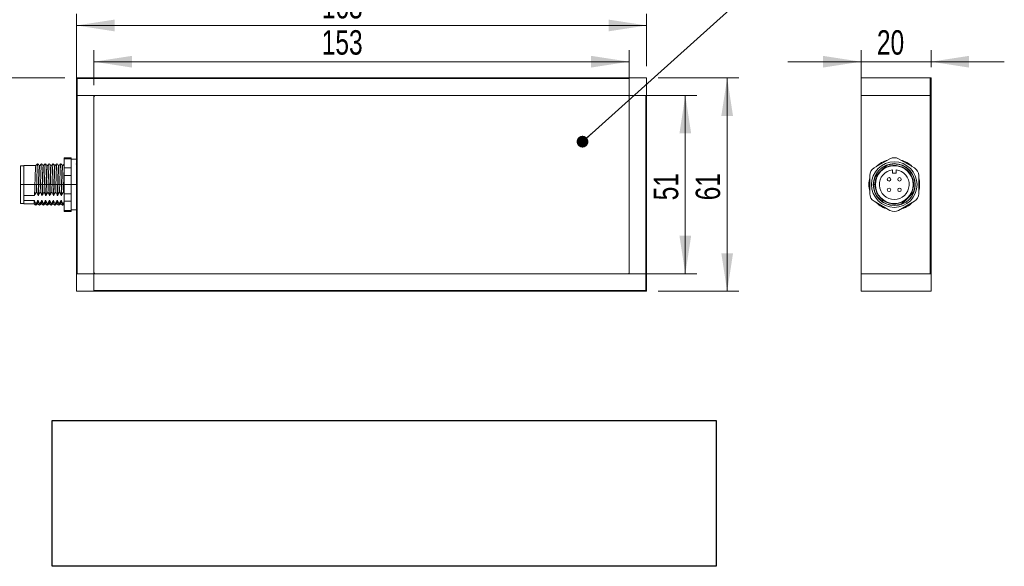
# Model space of a CAD drawing. Header units: millimetres. Extents: x 16 to 406, y 17 to 284.
# Tile 25 of 29: x 198 to 283, y 192 to 239. Entities that reach past the tile are written whole.
import ezdxf

# ---------------------------------------------------------------- set-up
doc = ezdxf.new("R2010")
doc.units = ezdxf.units.MM
doc.linetypes.add('CENTERX2', pattern=[20.32, 12.7, -2.54, 2.54, -2.54])
doc.styles.add('SLDTEXTSTYLE0', font='TXT', dxfattribs={"width": 0.75})
doc.dimstyles.new('SLDDIMSTYLE0', dxfattribs={"dimtxt": 2.116667, "dimasz": 3.302, "dimexe": 0, "dimexo": 0.0625, "dimgap": 0.529167, "dimtad": 1, "dimtoh": 1, "dimlfac": 3.3, "dimrnd": 1e-09, "dimzin": 12, "dimdsep": 46, "dimtxsty": 'SLDTEXTSTYLE0', "dimsah": 1, "dimcen": 0.09, "dimadec": 0, "dimazin": 0, "dimtfac": 1, "dimtofl": 0, "dimtmove": 0, "dimatfit": 3, "dimfxl": 0, "dimtolj": 1, "dimtzin": 12, "dimarcsym": 0})
doc.dimstyles.new('SLDDIMSTYLE1', dxfattribs={"dimtxt": 0, "dimasz": 1.016, "dimexe": 0, "dimexo": 0.0625, "dimgap": 0, "dimtad": 0, "dimtih": 1, "dimtoh": 1, "dimdec": 0, "dimrnd": 1e-09, "dimzin": 0, "dimdsep": 46, "dimtxsty": 'Standard', "dimblk1": 'DOT', "dimblk2": 'DOT', "dimsah": 1, "dimcen": 0.09, "dimadec": 0, "dimazin": 0, "dimtfac": 1.016, "dimtdec": 0, "dimtofl": 0, "dimtmove": 0, "dimatfit": 3, "dimldrblk": 'DOT', "dimfxl": 0, "dimtolj": 1, "dimtzin": 0, "dimarcsym": 0})
doc.dimstyles.new('SLDDIMSTYLE2', dxfattribs={"dimtxt": 2.116667, "dimasz": 3.302, "dimexe": 0, "dimexo": 0.0625, "dimgap": 0.529167, "dimtad": 1, "dimtoh": 1, "dimlfac": 3.3, "dimrnd": 1e-09, "dimzin": 12, "dimdsep": 46, "dimtxsty": 'SLDTEXTSTYLE0', "dimsah": 1, "dimcen": 0.09, "dimadec": 0, "dimazin": 0, "dimtfac": 1, "dimtofl": 0, "dimtmove": 0, "dimatfit": 3, "dimfxl": 0, "dimtolj": 1, "dimtzin": 12, "dimarcsym": 0})
picture_1 = doc.add_image_def('image7.bmp', size_in_pixel=(287, 63))

# ---------------------------------------------------------------- blocks, each defined once
blk = doc.blocks.new('*D28')
at = {"color": 7, "linetype": 'Continuous', "lineweight": 0}
for p, q in [((201.554, 234.453), (194.691, 234.453)), ((195.691, 225.21), (195.691, 234.453)), ((196.705, 225.21), (194.691, 225.21))]:
    blk.add_line(p, q, dxfattribs=at)
for points in [[(195.691, 234.453), (195.183, 231.151), (196.199, 231.151)], [(195.691, 225.21), (196.199, 228.512), (195.183, 228.512)]]:
    blk.add_solid(points, dxfattribs=at)
at = {"color": 7, "linetype": 'Continuous', "lineweight": 0, "insert": (192.962, 226.442), "char_height": 2.1167, "attachment_point": 1, "rotation": 90, "style": 'SLDTEXTSTYLE0'}
blk.add_mtext('30,50', dxfattribs=at)
blk = doc.blocks.new('*D29')
at = {"color": 7, "linetype": 'Continuous', "lineweight": 0}
for p, q in [((204.069, 233.816), (204.069, 236.854)), ((250.433, 233.816), (250.433, 236.854)), ((204.069, 235.854), (250.433, 235.854))]:
    blk.add_line(p, q, dxfattribs=at)
for points in [[(204.069, 235.854), (207.371, 235.346), (207.371, 236.362)], [(250.433, 235.854), (247.131, 236.362), (247.131, 235.346)]]:
    blk.add_solid(points, dxfattribs=at)
at = {"color": 7, "linetype": 'Continuous', "lineweight": 0, "insert": (223.803, 238.583), "char_height": 2.1167, "attachment_point": 1, "style": 'SLDTEXTSTYLE0'}
blk.add_mtext('153', dxfattribs=at)
blk = doc.blocks.new('*D30')
at = {"color": 7, "linetype": 'Continuous', "lineweight": 0}
for p, q in [((251.311, 232.938), (256.296, 232.938)), ((255.296, 232.938), (255.296, 217.483)), ((251.311, 217.483), (256.296, 217.483))]:
    blk.add_line(p, q, dxfattribs=at)
for points in [[(255.296, 232.938), (254.788, 229.636), (255.804, 229.636)], [(255.296, 217.483), (255.804, 220.785), (254.788, 220.785)]]:
    blk.add_solid(points, dxfattribs=at)
at = {"color": 7, "linetype": 'Continuous', "lineweight": 0, "insert": (252.567, 223.85), "char_height": 2.1167, "attachment_point": 1, "rotation": 90, "style": 'SLDTEXTSTYLE0'}
blk.add_mtext('51', dxfattribs=at)
blk = doc.blocks.new('*D31')
at = {"color": 7, "linetype": 'Continuous', "lineweight": 0}
for p, q in [((202.554, 218.483), (202.554, 239.991)), ((251.948, 235.453), (251.948, 239.991)), ((251.948, 238.991), (202.554, 238.991))]:
    blk.add_line(p, q, dxfattribs=at)
for points in [[(202.554, 238.991), (205.856, 238.483), (205.856, 239.499)], [(251.948, 238.991), (248.646, 239.499), (248.646, 238.483)]]:
    blk.add_solid(points, dxfattribs=at)
at = {"color": 7, "linetype": 'Continuous', "lineweight": 0, "insert": (223.803, 241.719), "char_height": 2.1167, "attachment_point": 1, "style": 'SLDTEXTSTYLE0'}
blk.add_mtext('163', dxfattribs=at)
blk = doc.blocks.new('*D32')
at = {"color": 7, "linetype": 'Continuous', "lineweight": 0}
for p, q in [((252.948, 234.453), (259.923, 234.453)), ((258.923, 234.453), (258.923, 215.968)), ((252.948, 215.968), (259.923, 215.968))]:
    blk.add_line(p, q, dxfattribs=at)
for points in [[(258.923, 234.453), (258.415, 231.151), (259.431, 231.151)], [(258.923, 215.968), (259.431, 219.27), (258.415, 219.27)]]:
    blk.add_solid(points, dxfattribs=at)
at = {"color": 7, "linetype": 'Continuous', "lineweight": 0, "insert": (256.194, 223.85), "char_height": 2.1167, "attachment_point": 1, "rotation": 90, "style": 'SLDTEXTSTYLE0'}
blk.add_mtext('61', dxfattribs=at)
blk = doc.blocks.new('_DOT')
at = {"color": 0, "linetype": 'ByBlock', "lineweight": -2}
blk.add_line((-0.5, 0), (-1, 0), dxfattribs=at)
at = {"color": 0, "linetype": 'ByBlock', "const_width": 0.5}
blk.add_lwpolyline([(-0.25, 0, 1), (0.25, 0, 1)], format="xyb", close=True, dxfattribs=at)
blk = doc.blocks.new('*D41')
at = {"color": 7, "linetype": 'Continuous', "lineweight": 0}
for p, q in [((270.519, 233.938), (270.519, 236.852)), ((276.58, 235.392), (276.58, 236.852)), ((270.519, 235.852), (264.169, 235.852)), ((270.519, 235.852), (276.58, 235.852)), ((276.58, 235.852), (282.93, 235.852))]:
    blk.add_line(p, q, dxfattribs=at)
for points in [[(270.519, 235.852), (267.217, 236.36), (267.217, 235.344)], [(276.58, 235.852), (279.882, 235.344), (279.882, 236.36)]]:
    blk.add_solid(points, dxfattribs=at)
at = {"color": 7, "linetype": 'Continuous', "lineweight": 0, "insert": (271.894, 238.581), "char_height": 2.1167, "attachment_point": 1, "style": 'SLDTEXTSTYLE0'}
blk.add_mtext('20', dxfattribs=at)

msp = doc.modelspace()

# ---------------------------------------------------------------- linework, layer by layer
at = {"color": 7, "linetype": 'Continuous', "lineweight": 15}
for p, q in [((202.5539, 234.4529), (202.6145, 234.3923)), ((202.5539, 234.4529), (204.069, 234.4529)), ((202.5539, 232.9377), (202.5539, 234.4529)), ((204.069, 234.3923), (202.6145, 234.3923)), ((202.6145, 234.3923), (202.6145, 232.9377)), ((204.069, 234.3923), (204.069, 234.4529)), ((204.069, 234.4529), (250.4327, 234.4529)), ((250.4327, 234.3923), (204.069, 234.3923)), ((251.9478, 234.4529), (250.4327, 234.4529)), ((250.4327, 234.4529), (250.4327, 232.9377)), ((250.4327, 234.3923), (250.4327, 232.9377)), ((251.9478, 234.4529), (251.9478, 232.9377)), ((270.5192, 234.4529), (270.5192, 232.9377)), ((270.5192, 234.4529), (276.5192, 234.4529)), ((276.5192, 232.9377), (276.5192, 234.4529)), ((276.5192, 234.4529), (276.5798, 234.3923)), ((276.5192, 234.4529), (276.5798, 234.4529)), ((276.5798, 234.4529), (276.5798, 234.3923)), ((276.5798, 234.3923), (276.5798, 232.9377)), ((202.6145, 232.9377), (202.5539, 232.9377)), ((202.5539, 217.4832), (202.5539, 232.9377)), ((202.5539, 232.9377), (202.6145, 232.9377)), ((250.4327, 232.9377), (202.6145, 232.9377)), ((202.6145, 232.9377), (202.6145, 217.4832)), ((204.069, 232.9377), (202.6145, 232.9377)), ((204.069, 232.9377), (204.069, 217.4832)), ((204.1903, 232.9377), (250.3115, 232.9377)), ((251.9478, 232.9377), (250.4327, 232.9377)), ((250.4327, 232.9377), (251.8872, 232.9377)), ((250.4327, 217.4832), (250.4327, 232.9377)), ((251.8872, 217.4832), (251.8872, 232.9377)), ((251.9478, 232.9377), (251.9478, 217.4832)), ((270.5192, 232.9377), (276.5192, 232.9377)), ((270.5192, 232.9377), (270.5192, 217.4832)), ((276.5192, 232.9377), (270.5192, 232.9377)), ((276.5798, 232.9377), (276.5192, 232.9377)), ((276.5192, 217.4832), (276.5192, 232.9377)), ((276.5192, 232.9377), (276.5798, 232.9377)), ((276.5798, 232.9377), (276.5798, 217.4832)), ((204.069, 217.6044), (204.069, 232.8165)), ((250.4327, 232.8165), (250.4327, 217.6044)), ((201.4933, 227.4411), (201.4933, 227.5426)), ((202.0994, 227.4411), (201.4933, 227.4411)), ((201.4933, 227.4411), (201.4933, 226.6538)), ((202.0994, 227.5426), (202.0994, 227.4411)), ((202.0994, 227.4411), (202.0994, 227.3334)), ((202.0994, 227.3334), (202.0994, 226.7615)), ((271.6555, 226.6538), (273.0192, 227.4411)), ((272.7757, 226.8865), (272.6887, 226.8516)), ((273.7767, 227.4411), (275.1404, 226.6538)), ((197.7054, 223.5741), (197.7054, 226.8468)), ((198.0084, 224.2771), (198.0084, 226.8771)), ((201.4933, 226.6538), (202.0994, 226.6538)), ((201.4933, 225.9977), (201.4933, 226.6538)), ((202.0994, 226.7615), (202.0994, 226.6538)), ((202.0994, 226.6538), (202.0994, 225.9977)), ((272.6261, 226.7956), (271.8127, 225.9822)), ((272.0172, 226.1438), (272.2409, 226.3675)), ((272.2409, 226.3675), (272.4646, 226.5912)), ((273.2464, 226.4894), (273.2464, 226.1953)), ((273.2464, 226.1953), (273.5495, 226.1953)), ((273.5495, 226.1953), (273.5495, 226.4894)), ((202.0994, 225.9977), (201.4933, 225.9977)), ((201.4933, 225.9977), (201.4933, 224.4231)), ((202.0994, 225.9977), (202.0994, 225.7824)), ((202.0994, 225.7824), (202.0994, 224.6385)), ((271.2767, 224.4231), (271.2767, 225.9977)), ((271.7313, 225.2104), (271.6101, 225.2104)), ((275.5192, 225.9977), (275.5192, 224.4231)), ((201.4933, 224.4231), (202.0994, 224.4231)), ((201.4933, 223.7671), (201.4933, 224.4231)), ((202.0994, 224.6385), (202.0994, 224.4231)), ((202.0994, 224.4231), (202.0994, 223.7671)), ((274.1698, 223.6252), (274.9832, 224.4386)), ((198.0084, 224.2771), (198.9237, 224.2771)), ((198.0084, 224.2771), (198.0084, 224.0534)), ((198.0084, 224.0534), (198.0084, 223.8296)), ((198.9038, 223.8296), (198.0084, 223.8296)), ((198.0084, 223.5438), (198.0084, 223.8296)), ((199.2372, 223.8296), (199.2069, 223.8296)), ((199.2267, 224.2771), (199.257, 224.2771)), ((199.5705, 223.8296), (199.5402, 223.8296)), ((199.56, 224.2771), (199.5903, 224.2771)), ((199.9038, 223.8296), (199.8735, 223.8296)), ((199.8934, 224.2771), (199.9237, 224.2771)), ((200.2372, 223.8296), (200.2069, 223.8296)), ((200.2267, 224.2771), (200.257, 224.2771)), ((200.5705, 223.8296), (200.5402, 223.8296)), ((200.56, 224.2771), (200.5903, 224.2771)), ((200.9038, 223.8296), (200.8735, 223.8296)), ((200.8934, 224.2771), (200.9237, 224.2771)), ((201.2372, 223.8296), (201.2069, 223.8296)), ((201.2267, 224.2771), (201.257, 224.2771)), ((202.0994, 223.7671), (201.4933, 223.7671)), ((201.4933, 223.7671), (201.4933, 222.9798)), ((202.0994, 223.7671), (202.0994, 223.6594)), ((202.0994, 223.6594), (202.0994, 223.0874)), ((273.0192, 222.9798), (271.6555, 223.7671)), ((275.1404, 223.7671), (273.7767, 222.9798)), ((274.555, 224.0534), (274.3313, 223.8296)), ((274.7787, 224.2771), (274.555, 224.0534)), ((201.4933, 222.9798), (202.0994, 222.9798)), ((201.4933, 222.8783), (201.4933, 222.9798)), ((202.0994, 223.0874), (202.0994, 222.9798)), ((202.0994, 222.9798), (202.0994, 222.8783)), ((202.5539, 215.968), (202.5539, 217.4832)), ((202.5539, 217.4832), (204.069, 217.4832)), ((204.069, 217.4832), (202.6145, 217.4832)), ((204.069, 217.4832), (251.8872, 217.4832)), ((204.069, 216.0286), (204.069, 217.4832)), ((204.069, 215.968), (204.069, 217.4832)), ((250.3115, 217.4832), (204.1903, 217.4832)), ((250.4327, 217.4832), (251.8872, 217.4832)), ((251.8872, 216.0286), (251.8872, 217.4832)), ((251.8872, 217.4832), (251.9478, 217.4832)), ((251.9478, 217.4832), (251.8872, 217.4832)), ((251.9478, 217.4832), (251.9478, 215.968)), ((276.5192, 217.4832), (270.5192, 217.4832)), ((270.5192, 217.4832), (270.5192, 215.968)), ((276.5798, 217.4832), (270.5192, 217.4832)), ((276.5798, 215.968), (276.5798, 217.4832)), ((202.5539, 215.968), (204.069, 215.968)), ((204.069, 216.0286), (250.4327, 216.0286)), ((250.4327, 215.968), (204.069, 215.968)), ((250.4327, 216.0286), (251.8872, 216.0286)), ((250.4327, 216.0286), (250.4327, 215.968)), ((251.9478, 215.968), (250.4327, 215.968)), ((251.9478, 215.968), (251.8872, 216.0286)), ((270.5192, 215.968), (276.5798, 215.968))]:
    msp.add_line(p, q, dxfattribs=at)
at = {"color": 7, "linetype": 'CENTERX2', "lineweight": 0}
msp.add_line((197.7054, 225.2104), (202.5539, 225.2104), dxfattribs=at)
at = {"color": 7, "linetype": 'Continuous', "lineweight": 15, "flags": 128}
for points in [[(271.7538, 225.9128), (271.7179, 225.8219), (271.6693, 225.6667)], [(275.0405, 224.5044), (275.078, 224.5989), (275.1218, 224.7363)], [(273.9754, 223.5184), (274.0094, 223.5304), (274.0867, 223.5605)]]:
    msp.add_lwpolyline(points, dxfattribs=at)
at = {"color": 7, "linetype": 'Continuous', "lineweight": 15}
for centre, radius in [((273.398, 225.2104), 1.9697), ((273.398, 225.2104), 1.8182), ((273.398, 225.2104), 1.6364), ((272.9434, 225.665), 0.1515), ((273.8525, 225.665), 0.1515), ((272.9434, 224.7559), 0.1515), ((273.8525, 224.7559), 0.1515)]:
    msp.add_circle(centre, radius, dxfattribs=at)
for centre, radius, start, end in [((204.1903, 232.8165), 0.1212, 90, 180), ((250.3115, 232.8165), 0.1212, 0, 90), ((273.398, 225.2104), 2.197, 104.909815, 135.090185), ((273.1618, 226.26), 0.7576, 118.782304, 135), ((273.398, 226.785), 0.7576, 60, 120), ((273.398, 225.2104), 2.197, 44.909815, 75.090185), ((272.0343, 225.9977), 0.7576, 120, 180), ((273.398, 225.2104), 1.6667, 145.942499, 304.057501), ((273.398, 225.2104), 1.2879, 96.756327, 83.243673), ((273.398, 225.2104), 1.6667, 325.942499, 124.057501), ((274.7616, 225.9977), 0.7576, 0, 60), ((273.398, 225.2104), 2.197, 164.909815, 195.090185), ((272.3484, 225.4466), 0.7576, 135, 152.349437), ((273.398, 225.2104), 2.197, 344.909815, 15.090185), ((272.0343, 224.4231), 0.7576, 180, 240), ((274.4475, 224.9743), 0.7576, 315, 332.349437), ((274.7616, 224.4231), 0.7576, 300, 0), ((273.398, 225.2104), 2.197, 224.909815, 255.090185), ((273.398, 225.2104), 2.197, 284.909815, 315.090185), ((273.6341, 224.1609), 0.7576, 297.878831, 315), ((273.398, 223.6358), 0.7576, 240, 300), ((204.1903, 217.6044), 0.1212, 180, 270), ((250.3115, 217.6044), 0.1212, 270, 0)]:
    msp.add_arc(centre, radius, start, end, dxfattribs=at)
for points, knots in [([(199.1891, 226.9978), (199.1638, 226.9776), (199.1133, 226.9372), (199.0627, 226.8968), (199.0375, 226.8766)], [0, 0, 0, 0, 0.5000019, 1, 1, 1, 1]), ([(199.1891, 226.9875), (199.1878, 226.9893), (199.1816, 226.9983), (199.1698, 226.8841), (199.1541, 226.6272), (199.1396, 226.2445), (199.1236, 225.7793), (199.1084, 225.2665), (199.0966, 224.8522), (199.0894, 224.6272), (199.0873, 224.5627)], [0, 0, 0, 0, 0.03809253, 0.1892365, 0.34051515, 0.4889156, 0.64073246, 0.79093746, 0.94009799, 1, 1, 1, 1]), ([(199.343, 226.8766), (199.3177, 226.8968), (199.2672, 226.9372), (199.2167, 226.9776), (199.1914, 226.9979)], [0, 0, 0, 0, 0.4999981, 1, 1, 1, 1]), ([(199.3721, 226.8697), (199.3715, 226.8721), (199.3659, 226.8938), (199.355, 226.8034), (199.3391, 226.5945), (199.3246, 226.2575), (199.3089, 225.8383), (199.2933, 225.3656), (199.2803, 224.9318), (199.2678, 224.5641), (199.2606, 224.3727), (199.257, 224.2771)], [0, 0, 0, 0, 0.0165491, 0.1496873, 0.2841351, 0.415565, 0.5496226, 0.6834416, 0.814984, 0.9075, 1, 1, 1, 1]), ([(199.5224, 226.9978), (199.4971, 226.9776), (199.4466, 226.9372), (199.3961, 226.8968), (199.3708, 226.8766)], [0, 0, 0, 0, 0.5000019, 1, 1, 1, 1]), ([(199.5224, 226.9957), (199.5222, 226.9962), (199.517, 227.0085), (199.5065, 226.9211), (199.4906, 226.6946), (199.4762, 226.3338), (199.4604, 225.8837), (199.4448, 225.3776), (199.4322, 224.9235), (199.4238, 224.6626), (199.4206, 224.5627)], [0, 0, 0, 0, 0.0065658, 0.156863, 0.3086383, 0.4570076, 0.6083425, 0.759408, 0.9079043, 1, 1, 1, 1]), ([(199.6763, 226.8766), (199.6511, 226.8968), (199.6005, 226.9372), (199.55, 226.9776), (199.5247, 226.9979)], [0, 0, 0, 0, 0.4999981, 1, 1, 1, 1]), ([(199.6752, 226.8697), (199.6745, 226.8721), (199.6689, 226.8938), (199.6581, 226.8034), (199.6421, 226.5945), (199.6277, 226.2575), (199.6119, 225.8383), (199.5963, 225.3656), (199.5833, 224.9318), (199.5708, 224.5641), (199.5636, 224.3727), (199.56, 224.2771)], [0, 0, 0, 0, 0.01654913, 0.14968728, 0.28413513, 0.41556499, 0.5496226, 0.68344157, 0.81498396, 0.90750002, 1, 1, 1, 1]), ([(199.8557, 226.9978), (199.8305, 226.9776), (199.7799, 226.9372), (199.7294, 226.8968), (199.7041, 226.8766)], [0, 0, 0, 0, 0.5000019, 1, 1, 1, 1]), ([(199.8557, 226.9877), (199.8515, 226.9786), (199.8424, 226.9582), (199.8272, 226.7515), (199.8126, 226.4202), (199.7972, 225.9852), (199.7813, 225.4884), (199.7677, 224.9959), (199.7583, 224.6982), (199.754, 224.5627)], [0, 0, 0, 0, 0.1244815, 0.2764957, 0.4253502, 0.5759502, 0.7276264, 0.8759733, 1, 1, 1, 1]), ([(200.0097, 226.8766), (199.9844, 226.8968), (199.9339, 226.9372), (199.8833, 226.9776), (199.8581, 226.9979)], [0, 0, 0, 0, 0.4999981, 1, 1, 1, 1]), ([(200.1891, 226.9978), (200.1638, 226.9776), (200.1133, 226.9372), (200.0627, 226.8968), (200.0375, 226.8766)], [0, 0, 0, 0, 0.5000019, 1, 1, 1, 1]), ([(200.189, 226.9808), (200.186, 226.9796), (200.178, 226.9763), (200.1639, 226.8056), (200.1489, 226.501), (200.1339, 226.0839), (200.1179, 225.5979), (200.1032, 225.0692), (200.0927, 224.7341), (200.0873, 224.5627)], [0, 0, 0, 0, 0.09227, 0.2442452, 0.3940751, 0.5436811, 0.6956939, 0.8443908, 1, 1, 1, 1]), ([(200.343, 226.8766), (200.3177, 226.8968), (200.2672, 226.9372), (200.2167, 226.9776), (200.1914, 226.9979)], [0, 0, 0, 0, 0.4999981, 1, 1, 1, 1]), ([(200.5224, 226.9978), (200.4971, 226.9776), (200.4466, 226.9372), (200.3961, 226.8968), (200.3708, 226.8766)], [0, 0, 0, 0, 0.5000019, 1, 1, 1, 1]), ([(200.5224, 226.9804), (200.5204, 226.983), (200.5135, 226.9924), (200.5007, 226.8532), (200.4852, 226.5771), (200.4706, 226.1795), (200.4546, 225.7051), (200.4415, 225.2536), (200.4304, 224.8687), (200.4239, 224.6653), (200.4206, 224.5627)], [0, 0, 0, 0, 0.06024855, 0.21179526, 0.36253453, 0.51122355, 0.663183, 0.81261567, 0.90545518, 1, 1, 1, 1]), ([(200.6763, 226.8766), (200.6511, 226.8968), (200.6005, 226.9372), (200.55, 226.9776), (200.5247, 226.9979)], [0, 0, 0, 0, 0.49999808, 1, 1, 1, 1]), ([(200.8557, 226.9978), (200.8305, 226.9776), (200.7799, 226.9372), (200.7294, 226.8968), (200.7041, 226.8766)], [0, 0, 0, 0, 0.5000019, 1, 1, 1, 1]), ([(200.8558, 226.9866), (200.8548, 226.9893), (200.8489, 227.0066), (200.8375, 226.8939), (200.8217, 226.6485), (200.8072, 226.2715), (200.7913, 225.8109), (200.7773, 225.3458), (200.7654, 224.9213), (200.7578, 224.6831), (200.754, 224.5627)], [0, 0, 0, 0, 0.0285502, 0.1794513, 0.3308909, 0.4792132, 0.6308975, 0.7813717, 0.8894715, 1, 1, 1, 1]), ([(201.0097, 226.8766), (200.9844, 226.8968), (200.9339, 226.9372), (200.8833, 226.9776), (200.8581, 226.9979)], [0, 0, 0, 0, 0.4999981, 1, 1, 1, 1]), ([(201.1891, 226.9978), (201.1638, 226.9776), (201.1133, 226.9372), (201.0627, 226.8968), (201.0375, 226.8766)], [0, 0, 0, 0, 0.5000019, 1, 1, 1, 1]), ([(201.1915, 226.9889), (201.1908, 226.9924), (201.185, 227.0199), (201.1743, 226.9298), (201.1582, 226.7141), (201.1438, 226.3597), (201.1281, 225.9146), (201.1132, 225.4383), (201.1004, 224.9746), (201.0917, 224.701), (201.0873, 224.5627)], [0, 0, 0, 0, 0.0207784, 0.1672307, 0.3155174, 0.4604712, 0.6080416, 0.7557435, 0.8765437, 1, 1, 1, 1]), ([(201.343, 226.8766), (201.3177, 226.8968), (201.2672, 226.9372), (201.2167, 226.9776), (201.1914, 226.9979)], [0, 0, 0, 0, 0.4999981, 1, 1, 1, 1]), ([(201.3418, 226.8731), (201.3415, 226.8744), (201.3362, 226.8969), (201.3258, 226.812), (201.3097, 226.6125), (201.2953, 226.2817), (201.2796, 225.867), (201.2639, 225.3965), (201.2495, 224.9117), (201.2365, 224.5342), (201.229, 224.3371), (201.2267, 224.2771)], [0, 0, 0, 0, 0.0082521, 0.1411397, 0.2756921, 0.4072196, 0.541122, 0.6751437, 0.8066149, 0.9411135, 1, 1, 1, 1]), ([(201.4933, 226.9745), (201.4777, 226.9621), (201.4369, 226.9294), (201.3961, 226.8968), (201.3708, 226.8766)], [0, 0, 0, 0, 0.3811241, 1, 1, 1, 1]), ([(272.7502, 226.8768), (272.8849, 226.9189), (273.1514, 227.002), (273.6073, 227.0052), (274.0814, 226.8902), (274.5306, 226.6256), (274.8865, 226.2449), (275.1197, 225.7792), (275.2088, 225.2665), (275.1654, 224.8522), (275.0869, 224.6272), (275.0644, 224.5627)], [0, 0, 0, 0, 0.10223666, 0.20223737, 0.32758935, 0.45305303, 0.57612967, 0.70203972, 0.82661297, 0.95031997, 1, 1, 1, 1]), ([(199.0388, 226.862), (199.0371, 226.8661), (199.0305, 226.8827), (199.0183, 226.77), (199.0025, 226.5313), (198.9881, 226.1744), (198.9721, 225.7406), (198.9569, 225.2631), (198.9412, 224.7497), (198.9298, 224.4431), (198.9237, 224.2771)], [0, 0, 0, 0, 0.0445253, 0.1784782, 0.3125506, 0.4440714, 0.5786208, 0.7117414, 0.843936, 1, 1, 1, 1]), ([(199.3418, 226.862), (199.3402, 226.8661), (199.3335, 226.8827), (199.3213, 226.77), (199.3056, 226.5313), (199.2911, 226.1744), (199.2751, 225.7406), (199.2599, 225.2631), (199.2443, 224.7497), (199.2329, 224.4431), (199.2267, 224.2771)], [0, 0, 0, 0, 0.0445253, 0.1784782, 0.3125506, 0.4440714, 0.5786208, 0.7117414, 0.843936, 1, 1, 1, 1]), ([(199.7041, 226.8671), (199.7, 226.8586), (199.6909, 226.8396), (199.6757, 226.647), (199.6611, 226.3382), (199.6457, 225.9329), (199.6298, 225.4687), (199.6164, 225.0171), (199.6028, 224.6102), (199.5945, 224.3882), (199.5903, 224.2771)], [0, 0, 0, 0, 0.1111562, 0.2473237, 0.38066, 0.5155603, 0.6514249, 0.7843065, 0.891972, 1, 1, 1, 1]), ([(200.0084, 226.8719), (200.0039, 226.8629), (199.9944, 226.8439), (199.9787, 226.6474), (199.9641, 226.3381), (199.9487, 225.9329), (199.9328, 225.4687), (199.9194, 225.0171), (199.9058, 224.6102), (199.8975, 224.3882), (199.8934, 224.2771)], [0, 0, 0, 0, 0.1211867, 0.2558176, 0.3876492, 0.5210271, 0.6553585, 0.7867405, 0.8931911, 1, 1, 1, 1]), ([(200.0374, 226.8606), (200.0344, 226.8595), (200.0264, 226.8564), (200.0124, 226.6974), (199.9974, 226.4135), (199.9824, 226.0249), (199.9664, 225.5708), (199.9523, 225.1032), (199.9378, 224.6566), (199.9284, 224.4039), (199.9237, 224.2771)], [0, 0, 0, 0, 0.0821546, 0.2182995, 0.352522, 0.4865439, 0.6227226, 0.7559299, 0.8774881, 1, 1, 1, 1]), ([(200.3417, 226.8631), (200.3383, 226.8621), (200.3299, 226.8599), (200.3154, 226.698), (200.3004, 226.4134), (200.2855, 226.0249), (200.2694, 225.5708), (200.2553, 225.1032), (200.2409, 224.6566), (200.2314, 224.4039), (200.2267, 224.2771)], [0, 0, 0, 0, 0.0927044, 0.2272844, 0.3599642, 0.4924456, 0.627059, 0.7587352, 0.8788963, 1, 1, 1, 1]), ([(200.3708, 226.8604), (200.3688, 226.8628), (200.3619, 226.8714), (200.3492, 226.7418), (200.3337, 226.4845), (200.3191, 226.1138), (200.3031, 225.6716), (200.2882, 225.1896), (200.2731, 224.7099), (200.2623, 224.414), (200.2571, 224.2787), (200.257, 224.2771)], [0, 0, 0, 0, 0.0533296, 0.1891954, 0.3243372, 0.4576403, 0.5938763, 0.7278463, 0.862211, 0.9983795, 1, 1, 1, 1]), ([(200.6751, 226.8603), (200.6727, 226.8636), (200.6654, 226.8739), (200.6522, 226.7425), (200.6367, 226.4843), (200.6222, 226.1139), (200.6061, 225.6716), (200.5912, 225.1897), (200.5761, 224.7099), (200.5653, 224.414), (200.5601, 224.2787), (200.56, 224.2771)], [0, 0, 0, 0, 0.064293, 0.1985854, 0.3321621, 0.4639214, 0.5985796, 0.7309982, 0.8638067, 0.9983983, 1, 1, 1, 1]), ([(200.7042, 226.8664), (200.7032, 226.8688), (200.6973, 226.8847), (200.686, 226.7797), (200.6702, 226.551), (200.6557, 226.1996), (200.6398, 225.7703), (200.6245, 225.2931), (200.6098, 224.81), (200.5978, 224.4735), (200.5915, 224.3075), (200.5903, 224.2771)], [0, 0, 0, 0, 0.0247384, 0.1600305, 0.2958055, 0.4287849, 0.5647794, 0.6996886, 0.8331798, 0.9694437, 1, 1, 1, 1]), ([(201.0085, 226.8637), (201.0071, 226.8676), (201.0008, 226.8862), (200.989, 226.7807), (200.9732, 226.5508), (200.9588, 226.1996), (200.9428, 225.7703), (200.9275, 225.2931), (200.9128, 224.81), (200.9009, 224.4735), (200.8945, 224.3075), (200.8934, 224.2771)], [0, 0, 0, 0, 0.03608321, 0.16980151, 0.30399712, 0.43542961, 0.56984213, 0.70318201, 0.83512031, 0.96979918, 1, 1, 1, 1]), ([(201.0375, 226.8752), (201.0326, 226.8592), (201.0226, 226.8267), (201.0067, 226.6082), (200.9922, 226.2828), (200.9766, 225.8667), (200.9609, 225.3966), (200.9464, 224.9117), (200.9334, 224.5342), (200.9259, 224.3371), (200.9237, 224.2771)], [0, 0, 0, 0, 0.1315287, 0.2675869, 0.4005862, 0.535987, 0.6715084, 0.8044508, 0.9404546, 1, 1, 1, 1]), ([(201.3707, 226.8645), (201.367, 226.8586), (201.3582, 226.8449), (201.3434, 226.6628), (201.3286, 226.3612), (201.3134, 225.9608), (201.2974, 225.4995), (201.283, 225.0146), (201.269, 224.5962), (201.2604, 224.3675), (201.257, 224.2771)], [0, 0, 0, 0, 0.1024496, 0.2386466, 0.3722134, 0.5068834, 0.6428783, 0.7758204, 0.9114205, 1, 1, 1, 1]), ([(201.4933, 226.7111), (201.4889, 226.6231), (201.4795, 226.4346), (201.4649, 226.0134), (201.4492, 225.5313), (201.4354, 225.0283), (201.4256, 224.7188), (201.4206, 224.5627)], [0, 0, 0, 0, 0.1841547, 0.3941325, 0.6061753, 0.8012672, 1, 1, 1, 1]), ([(272.0172, 226.1438), (271.9683, 226.095), (271.8948, 226.0214), (271.8007, 225.9273), (271.7546, 225.8813), (271.7315, 225.8582)], [0, 0, 0, 0, 0.4964608, 0.7479039, 1, 1, 1, 1]), ([(272.7502, 226.8768), (272.7395, 226.8661), (272.7181, 226.8447), (272.6788, 226.8054), (272.632, 226.7586), (272.5772, 226.7039), (272.5215, 226.6481), (272.4836, 226.6102), (272.4646, 226.5912)], [0, 0, 0, 0, 0.1169934, 0.2340499, 0.42449, 0.6152952, 0.8073873, 1, 1, 1, 1]), ([(274.0457, 223.544), (273.9245, 223.5055), (273.6416, 223.4155), (273.1642, 223.4142), (272.6635, 223.5525), (272.2219, 223.8308), (271.88, 224.2222), (271.6532, 224.6945), (271.6244, 225.0393), (271.6101, 225.2104)], [0, 0, 0, 0, 0.1099443, 0.2564948, 0.4061255, 0.5552241, 0.7020255, 0.8521377, 1, 1, 1, 1]), ([(271.6183, 225.2104), (271.6185, 225.3018), (271.6191, 225.5235), (271.6899, 225.7343), (271.7315, 225.8582)], [0, 0, 0, 0, 0.4121575, 1, 1, 1, 1]), ([(198.9237, 224.2771), (198.9452, 224.3259), (198.9776, 224.3995), (199.037, 224.4935), (199.0705, 224.5396), (199.0873, 224.5627)], [0, 0, 0, 0, 0.4964608, 0.7479039, 1, 1, 1, 1]), ([(199.0873, 224.5627), (199.1012, 224.5412), (199.1378, 224.4848), (199.1883, 224.3901), (199.2138, 224.3148), (199.2267, 224.2771)], [0, 0, 0, 0, 0.2340907, 0.6153349, 1, 1, 1, 1]), ([(199.257, 224.2771), (199.2785, 224.3259), (199.3109, 224.3995), (199.3703, 224.4935), (199.4038, 224.5396), (199.4206, 224.5627)], [0, 0, 0, 0, 0.4964608, 0.7479039, 1, 1, 1, 1]), ([(199.4206, 224.5627), (199.4345, 224.5412), (199.4712, 224.4848), (199.5216, 224.3901), (199.5472, 224.3148), (199.56, 224.2771)], [0, 0, 0, 0, 0.23409075, 0.61533487, 1, 1, 1, 1]), ([(199.5903, 224.2771), (199.6004, 224.3016), (199.6206, 224.3507), (199.6529, 224.4105), (199.6814, 224.4579), (199.7044, 224.4932), (199.7284, 224.5282), (199.7454, 224.5512), (199.754, 224.5627)], [0, 0, 0, 0, 0.2477684, 0.496566, 0.6222173, 0.7479592, 0.8739447, 1, 1, 1, 1]), ([(199.754, 224.5627), (199.761, 224.552), (199.7752, 224.5306), (199.7993, 224.4912), (199.8255, 224.4445), (199.8522, 224.3897), (199.8754, 224.334), (199.8874, 224.296), (199.8934, 224.2771)], [0, 0, 0, 0, 0.1169934, 0.2340499, 0.42449, 0.6152952, 0.8073873, 1, 1, 1, 1]), ([(199.9237, 224.2771), (199.9337, 224.3016), (199.9539, 224.3507), (199.9863, 224.4105), (200.0148, 224.4579), (200.0377, 224.4932), (200.0618, 224.5282), (200.0788, 224.5512), (200.0873, 224.5627)], [0, 0, 0, 0, 0.2477684, 0.496566, 0.6222173, 0.7479592, 0.8739447, 1, 1, 1, 1]), ([(200.0873, 224.5627), (200.0944, 224.552), (200.1085, 224.5306), (200.1326, 224.4912), (200.1588, 224.4445), (200.1855, 224.3897), (200.2088, 224.334), (200.2207, 224.296), (200.2267, 224.2771)], [0, 0, 0, 0, 0.1169934, 0.2340499, 0.42449, 0.6152952, 0.8073873, 1, 1, 1, 1]), ([(200.257, 224.2771), (200.2785, 224.3259), (200.3109, 224.3995), (200.3703, 224.4935), (200.4038, 224.5396), (200.4206, 224.5627)], [0, 0, 0, 0, 0.49646077, 0.74790392, 1, 1, 1, 1]), ([(200.4206, 224.5627), (200.4345, 224.5412), (200.4712, 224.4848), (200.5216, 224.3901), (200.5472, 224.3148), (200.56, 224.2771)], [0, 0, 0, 0, 0.2340907, 0.6153349, 1, 1, 1, 1]), ([(200.5903, 224.2771), (200.6118, 224.3259), (200.6443, 224.3995), (200.7037, 224.4935), (200.7372, 224.5396), (200.754, 224.5627)], [0, 0, 0, 0, 0.4964608, 0.7479039, 1, 1, 1, 1]), ([(200.754, 224.5627), (200.7679, 224.5412), (200.8045, 224.4848), (200.8549, 224.3901), (200.8805, 224.3148), (200.8934, 224.2771)], [0, 0, 0, 0, 0.2340907, 0.6153349, 1, 1, 1, 1]), ([(200.9237, 224.2771), (200.9452, 224.3259), (200.9776, 224.3995), (201.037, 224.4935), (201.0705, 224.5396), (201.0873, 224.5627)], [0, 0, 0, 0, 0.4964608, 0.7479039, 1, 1, 1, 1]), ([(201.0873, 224.5627), (201.1012, 224.5412), (201.1378, 224.4848), (201.1883, 224.3901), (201.2138, 224.3148), (201.2267, 224.2771)], [0, 0, 0, 0, 0.2340907, 0.6153349, 1, 1, 1, 1]), ([(201.257, 224.2771), (201.2671, 224.3016), (201.2872, 224.3507), (201.3196, 224.4105), (201.3481, 224.4579), (201.371, 224.4932), (201.3951, 224.5282), (201.4121, 224.5512), (201.4206, 224.5627)], [0, 0, 0, 0, 0.2477684, 0.496566, 0.6222173, 0.7479592, 0.8739447, 1, 1, 1, 1]), ([(201.4206, 224.5627), (201.4348, 224.5413), (201.462, 224.5003), (201.4832, 224.4577), (201.4933, 224.4373)], [0, 0, 0, 0, 0.5229461, 1, 1, 1, 1]), ([(274.7787, 224.2771), (274.8276, 224.3259), (274.9011, 224.3995), (274.9952, 224.4935), (275.0413, 224.5396), (275.0644, 224.5627)], [0, 0, 0, 0, 0.4964608, 0.7479039, 1, 1, 1, 1]), ([(198.8719, 223.5438), (198.8972, 223.5236), (198.9477, 223.4832), (198.9983, 223.4428), (199.0235, 223.4226)], [0, 0, 0, 0, 0.4999988, 1, 1, 1, 1]), ([(198.9038, 223.8296), (198.8999, 223.7688), (198.892, 223.6474), (198.8812, 223.5517), (198.8748, 223.5579), (198.8721, 223.5604)], [0, 0, 0, 0, 0.3678949, 0.7351153, 1, 1, 1, 1]), ([(199.0432, 223.544), (199.0293, 223.5655), (199.0039, 223.6044), (198.9717, 223.6623), (198.945, 223.717), (198.9218, 223.7727), (198.9098, 223.8107), (198.9038, 223.8296)], [0, 0, 0, 0, 0.2340375, 0.4244807, 0.615289, 0.8073842, 1, 1, 1, 1]), ([(199.0253, 223.4236), (199.0506, 223.4438), (199.1011, 223.4842), (199.1516, 223.5246), (199.1769, 223.5448)], [0, 0, 0, 0, 0.50000101, 1, 1, 1, 1]), ([(199.0432, 223.544), (199.0394, 223.501), (199.0332, 223.4332), (199.0275, 223.4392), (199.0254, 223.4413)], [0, 0, 0, 0, 0.6335808, 1, 1, 1, 1]), ([(199.2069, 223.8296), (199.1968, 223.8051), (199.1766, 223.756), (199.1377, 223.6841), (199.0937, 223.6131), (199.0601, 223.5671), (199.0432, 223.544)], [0, 0, 0, 0, 0.2477781, 0.4965855, 0.7479664, 1, 1, 1, 1]), ([(199.2069, 223.8296), (199.2029, 223.7691), (199.1951, 223.648), (199.1848, 223.5553), (199.179, 223.5597), (199.1769, 223.5613)], [0, 0, 0, 0, 0.3910011, 0.7812852, 1, 1, 1, 1]), ([(199.2041, 223.5443), (199.2294, 223.5241), (199.2799, 223.4837), (199.3305, 223.4433), (199.3557, 223.423)], [0, 0, 0, 0, 0.4999981, 1, 1, 1, 1]), ([(199.2372, 223.8296), (199.2338, 223.7764), (199.227, 223.6699), (199.2162, 223.5636), (199.2092, 223.5585), (199.2055, 223.5558)], [0, 0, 0, 0, 0.3156325, 0.6316835, 1, 1, 1, 1]), ([(199.3766, 223.544), (199.3626, 223.5655), (199.3372, 223.6044), (199.3051, 223.6623), (199.2784, 223.717), (199.2551, 223.7727), (199.2431, 223.8107), (199.2372, 223.8296)], [0, 0, 0, 0, 0.2340375, 0.4244807, 0.615289, 0.8073842, 1, 1, 1, 1]), ([(199.3581, 223.423), (199.3833, 223.4432), (199.4339, 223.4836), (199.4844, 223.5241), (199.5097, 223.5443)], [0, 0, 0, 0, 0.5000019, 1, 1, 1, 1]), ([(199.3766, 223.544), (199.3738, 223.5136), (199.3675, 223.4438), (199.3615, 223.4405), (199.3582, 223.4386)], [0, 0, 0, 0, 0.4366408, 1, 1, 1, 1]), ([(199.5402, 223.8296), (199.5301, 223.8051), (199.51, 223.756), (199.471, 223.6841), (199.427, 223.6131), (199.3934, 223.5671), (199.3766, 223.544)], [0, 0, 0, 0, 0.2477781, 0.4965855, 0.7479664, 1, 1, 1, 1]), ([(199.5402, 223.8296), (199.5368, 223.7765), (199.5301, 223.6702), (199.5196, 223.5669), (199.5131, 223.5616), (199.5097, 223.5588)], [0, 0, 0, 0, 0.3289477, 0.6583317, 1, 1, 1, 1]), ([(199.5705, 223.8296), (199.5648, 223.7484), (199.5538, 223.5927), (199.5432, 223.5203), (199.5378, 223.5467), (199.5375, 223.5483)], [0, 0, 0, 0, 0.5066592, 0.9706571, 1, 1, 1, 1]), ([(199.5375, 223.5443), (199.5627, 223.5241), (199.6133, 223.4837), (199.6638, 223.4433), (199.6891, 223.423)], [0, 0, 0, 0, 0.4999981, 1, 1, 1, 1]), ([(199.7099, 223.544), (199.6959, 223.5655), (199.6706, 223.6044), (199.6384, 223.6623), (199.6117, 223.717), (199.5884, 223.7727), (199.5765, 223.8107), (199.5705, 223.8296)], [0, 0, 0, 0, 0.23403753, 0.42448073, 0.61528898, 0.80738417, 1, 1, 1, 1]), ([(199.6914, 223.423), (199.7167, 223.4432), (199.7672, 223.4836), (199.8177, 223.5241), (199.843, 223.5443)], [0, 0, 0, 0, 0.5000019, 1, 1, 1, 1]), ([(199.7099, 223.544), (199.7083, 223.5256), (199.702, 223.4545), (199.6959, 223.4402), (199.6915, 223.4296)], [0, 0, 0, 0, 0.258741, 1, 1, 1, 1]), ([(199.8735, 223.8296), (199.8635, 223.8051), (199.8433, 223.756), (199.8044, 223.6841), (199.7603, 223.6131), (199.7267, 223.5671), (199.7099, 223.544)], [0, 0, 0, 0, 0.2477781, 0.4965855, 0.7479664, 1, 1, 1, 1]), ([(199.8735, 223.8296), (199.8678, 223.743), (199.857, 223.5787), (199.8467, 223.5559), (199.8418, 223.5452)], [0, 0, 0, 0, 0.5271969, 1, 1, 1, 1]), ([(199.8708, 223.5443), (199.8961, 223.5241), (199.9466, 223.4837), (199.9971, 223.4433), (200.0224, 223.423)], [0, 0, 0, 0, 0.4999981, 1, 1, 1, 1]), ([(199.9038, 223.8296), (199.8993, 223.7618), (199.8895, 223.6161), (199.8789, 223.5304), (199.873, 223.5509), (199.872, 223.5541)], [0, 0, 0, 0, 0.4233341, 0.9093129, 1, 1, 1, 1]), ([(200.0432, 223.544), (200.0293, 223.5655), (199.9927, 223.622), (199.9423, 223.7167), (199.9167, 223.7919), (199.9038, 223.8296)], [0, 0, 0, 0, 0.2340907, 0.6153349, 1, 1, 1, 1]), ([(200.0432, 223.544), (200.0427, 223.5382), (200.037, 223.4721), (200.03, 223.4067), (200.0236, 223.4321), (200.0223, 223.4374)], [0, 0, 0, 0, 0.0706154, 0.80297, 1, 1, 1, 1]), ([(200.0247, 223.423), (200.05, 223.4432), (200.1005, 223.4836), (200.1511, 223.5241), (200.1763, 223.5443)], [0, 0, 0, 0, 0.5000019, 1, 1, 1, 1]), ([(200.2069, 223.8296), (200.1853, 223.7808), (200.1529, 223.7072), (200.0935, 223.6132), (200.06, 223.5671), (200.0432, 223.544)], [0, 0, 0, 0, 0.49646077, 0.74790392, 1, 1, 1, 1]), ([(200.2069, 223.8296), (200.2023, 223.7618), (200.1925, 223.6161), (200.1819, 223.5304), (200.176, 223.5509), (200.1751, 223.5541)], [0, 0, 0, 0, 0.4233341, 0.9093129, 1, 1, 1, 1]), ([(200.2041, 223.5443), (200.2294, 223.5241), (200.2799, 223.4837), (200.3305, 223.4433), (200.3557, 223.423)], [0, 0, 0, 0, 0.4999981, 1, 1, 1, 1]), ([(200.2372, 223.8296), (200.2338, 223.7765), (200.2251, 223.6421), (200.2143, 223.5421), (200.2073, 223.556), (200.2054, 223.56)], [0, 0, 0, 0, 0.31891997, 0.80713179, 1, 1, 1, 1]), ([(200.3766, 223.544), (200.3626, 223.5655), (200.3372, 223.6044), (200.3051, 223.6623), (200.2784, 223.717), (200.2551, 223.7727), (200.2431, 223.8107), (200.2372, 223.8296)], [0, 0, 0, 0, 0.2340375, 0.4244807, 0.615289, 0.8073842, 1, 1, 1, 1]), ([(200.3581, 223.423), (200.3833, 223.4432), (200.4339, 223.4836), (200.4844, 223.5241), (200.5097, 223.5443)], [0, 0, 0, 0, 0.5000019, 1, 1, 1, 1]), ([(200.3766, 223.544), (200.3716, 223.4894), (200.3653, 223.4196), (200.3594, 223.433), (200.3581, 223.4359)], [0, 0, 0, 0, 0.784162, 1, 1, 1, 1]), ([(200.5402, 223.8296), (200.5301, 223.8051), (200.51, 223.756), (200.471, 223.6841), (200.427, 223.6131), (200.3934, 223.5671), (200.3766, 223.544)], [0, 0, 0, 0, 0.2477781, 0.4965855, 0.7479664, 1, 1, 1, 1]), ([(200.5402, 223.8296), (200.5368, 223.7765), (200.5282, 223.6421), (200.5173, 223.5421), (200.5104, 223.556), (200.5084, 223.56)], [0, 0, 0, 0, 0.31891997, 0.80713179, 1, 1, 1, 1]), ([(200.5375, 223.5443), (200.5627, 223.5241), (200.6133, 223.4837), (200.6638, 223.4433), (200.6891, 223.423)], [0, 0, 0, 0, 0.4999981, 1, 1, 1, 1]), ([(200.5705, 223.8296), (200.5682, 223.7927), (200.5607, 223.6713), (200.5497, 223.5554), (200.5418, 223.5585), (200.5388, 223.5597)], [0, 0, 0, 0, 0.2143574, 0.7039569, 1, 1, 1, 1]), ([(200.7099, 223.544), (200.696, 223.5655), (200.6594, 223.622), (200.6089, 223.7167), (200.5833, 223.7919), (200.5705, 223.8296)], [0, 0, 0, 0, 0.2340907, 0.6153349, 1, 1, 1, 1]), ([(200.6914, 223.423), (200.7167, 223.4432), (200.7672, 223.4836), (200.8177, 223.5241), (200.843, 223.5443)], [0, 0, 0, 0, 0.5000019, 1, 1, 1, 1]), ([(200.7099, 223.544), (200.7055, 223.4965), (200.6992, 223.4284), (200.6932, 223.4338), (200.6914, 223.4354)], [0, 0, 0, 0, 0.6965805, 1, 1, 1, 1]), ([(200.8735, 223.8296), (200.8635, 223.8051), (200.8433, 223.756), (200.8044, 223.6841), (200.7603, 223.6131), (200.7267, 223.5671), (200.7099, 223.544)], [0, 0, 0, 0, 0.2477781, 0.4965855, 0.7479664, 1, 1, 1, 1]), ([(200.8735, 223.8296), (200.8712, 223.7927), (200.8638, 223.6715), (200.8532, 223.5583), (200.8457, 223.5603), (200.8431, 223.561)], [0, 0, 0, 0, 0.2234847, 0.7339315, 1, 1, 1, 1]), ([(200.8708, 223.5443), (200.8961, 223.5241), (200.9466, 223.4837), (200.9971, 223.4433), (201.0224, 223.423)], [0, 0, 0, 0, 0.4999981, 1, 1, 1, 1]), ([(200.9038, 223.8296), (200.9027, 223.8101), (200.8963, 223.7031), (200.8853, 223.5703), (200.8762, 223.5585), (200.8721, 223.5532)], [0, 0, 0, 0, 0.1099384, 0.6002027, 1, 1, 1, 1]), ([(201.0432, 223.544), (201.0293, 223.5655), (201.0039, 223.6044), (200.9717, 223.6623), (200.945, 223.717), (200.9218, 223.7727), (200.9098, 223.8107), (200.9038, 223.8296)], [0, 0, 0, 0, 0.2340375, 0.4244807, 0.615289, 0.8073842, 1, 1, 1, 1]), ([(201.0247, 223.423), (201.05, 223.4432), (201.1005, 223.4836), (201.1511, 223.5241), (201.1763, 223.5443)], [0, 0, 0, 0, 0.5000019, 1, 1, 1, 1]), ([(201.0432, 223.544), (201.0394, 223.5031), (201.033, 223.436), (201.0271, 223.4329), (201.0248, 223.4316)], [0, 0, 0, 0, 0.6085602, 1, 1, 1, 1]), ([(201.2069, 223.8296), (201.1853, 223.7808), (201.1529, 223.7072), (201.0935, 223.6132), (201.06, 223.5671), (201.0432, 223.544)], [0, 0, 0, 0, 0.4964608, 0.7479039, 1, 1, 1, 1]), ([(201.2069, 223.8296), (201.2057, 223.8101), (201.1993, 223.7032), (201.1887, 223.5742), (201.1801, 223.5621), (201.1764, 223.557)], [0, 0, 0, 0, 0.1145549, 0.6254063, 1, 1, 1, 1]), ([(201.2372, 223.8296), (201.2371, 223.8286), (201.2319, 223.7373), (201.2211, 223.6053), (201.2104, 223.5228), (201.2048, 223.5489), (201.2041, 223.5518)], [0, 0, 0, 0, 0.00560584, 0.47665743, 0.94146879, 1, 1, 1, 1]), ([(201.2041, 223.5443), (201.2294, 223.5241), (201.2799, 223.4837), (201.3305, 223.4433), (201.3557, 223.423)], [0, 0, 0, 0, 0.4999981, 1, 1, 1, 1]), ([(201.3766, 223.544), (201.3626, 223.5655), (201.3372, 223.6044), (201.3051, 223.6623), (201.2784, 223.717), (201.2551, 223.7727), (201.2431, 223.8107), (201.2372, 223.8296)], [0, 0, 0, 0, 0.2340375, 0.4244807, 0.615289, 0.8073842, 1, 1, 1, 1]), ([(201.3766, 223.544), (201.3733, 223.5118), (201.3667, 223.448), (201.36, 223.409), (201.3563, 223.4278), (201.3557, 223.431)], [0, 0, 0, 0, 0.4591937, 0.9101048, 1, 1, 1, 1]), ([(201.3581, 223.423), (201.3833, 223.4432), (201.4284, 223.4793), (201.4735, 223.5153), (201.4933, 223.5312)], [0, 0, 0, 0, 0.5605879, 1, 1, 1, 1]), ([(201.4933, 223.7322), (201.486, 223.7162), (201.4675, 223.6756), (201.4266, 223.6133), (201.3932, 223.5671), (201.3766, 223.544)], [0, 0, 0, 0, 0.2446629, 0.6218417, 1, 1, 1, 1]), ([(274.0457, 223.544), (274.0672, 223.5655), (274.1061, 223.6044), (274.1639, 223.6623), (274.2187, 223.717), (274.2744, 223.7727), (274.3123, 223.8107), (274.3313, 223.8296)], [0, 0, 0, 0, 0.2340375, 0.4244807, 0.615289, 0.8073842, 1, 1, 1, 1])]:
    msp.add_open_spline(points, degree=3, knots=knots, dxfattribs=at)
for points in [[(202.0994, 227.5426), (201.4933, 227.5426)], [(202.5539, 227.4074), (202.0994, 227.4074)], [(202.5539, 226.9745), (202.5287, 226.9947)], [(198.0084, 226.8468), (197.7054, 226.8468)], [(199.0388, 226.8771), (198.0084, 226.8771)], [(199.3721, 226.8771), (199.3418, 226.8771)], [(199.7054, 226.8771), (199.6752, 226.8771)], [(200.0387, 226.8771), (200.0084, 226.8771)], [(200.3721, 226.8771), (200.3417, 226.8771)], [(200.7055, 226.8771), (200.6751, 226.8771)], [(201.0388, 226.8771), (201.0085, 226.8771)], [(201.372, 226.8771), (201.3418, 226.8771)], [(197.7054, 223.5741), (198.0084, 223.5741)], [(198.0084, 223.5438), (198.8721, 223.5438)], [(199.1751, 223.5438), (199.2055, 223.5438)], [(199.5085, 223.5438), (199.5388, 223.5438)], [(199.8418, 223.5438), (199.872, 223.5438)], [(200.1751, 223.5438), (200.2054, 223.5438)], [(200.5084, 223.5438), (200.5388, 223.5438)], [(200.8418, 223.5438), (200.8721, 223.5438)], [(201.1752, 223.5438), (201.2054, 223.5438)], [(202.5375, 223.5443), (202.5539, 223.5312)], [(199.69, 223.4226), (199.689, 223.4272)], [(201.4933, 222.8783), (202.0994, 222.8783)], [(202.0994, 223.0135), (202.5539, 223.0135)]]:
    msp.add_open_spline(points, degree=1, dxfattribs=at)

# ---------------------------------------------------------------- dimensions: what is measured, and where the dimension line sits
at = {"color": 7, "linetype": 'Continuous', "lineweight": 0}
for base, p1, p2, angle, picture, middle in [((202.5539, 238.9909), (251.9478, 234.4529), (202.5539, 217.4832), 0, '*D31', (226.1484, 238.9909)), ((250.4327, 235.8543), (204.069, 232.8165), (250.4327, 232.8165), 0, '*D29', (226.1484, 235.8543)), ((195.6907, 234.4529), (197.7054, 225.2104), (202.5539, 234.4529), 90, '*D28', (195.6907, 229.9582)), ((258.9227, 215.968), (251.9478, 234.4529), (251.9478, 215.968), 90, '*D32', (258.9227, 225.4125)), ((255.2957, 217.4832), (250.3115, 232.9377), (250.3115, 217.4832), 90, '*D30', (255.2957, 225.4125))]:
    dim = msp.add_linear_dim(base=base, p1=p1, p2=p2, angle=angle, dimstyle='SLDDIMSTYLE0', dxfattribs=at)
    dim.commit()
    dim.dimension.update_dxf_attribs({"geometry": picture, "text_midpoint": middle, "dimtype": 160})
dim = msp.add_linear_dim(base=(276.5798, 235.8524), p1=(270.5192, 232.9377), p2=(276.5798, 234.3923), dimstyle='SLDDIMSTYLE2', dxfattribs=at)
dim.commit()
dim.dimension.update_dxf_attribs({"geometry": '*D41', "text_midpoint": (273.4562, 235.8524), "dimtype": 160})

# ---------------------------------------------------------------- pictures from other files: only their frames are drawn
image = msp.add_image(picture_1, insert=(200.4458, 192.1538), size_in_units=(57.5163, 12.6255))
image.dxf.flags = 7

# ---------------------------------------------------------------- leaders
msp.add_leader([(246.391, 228.9278), (259.1493, 240.3618)], dimstyle='SLDDIMSTYLE1', dxfattribs=at)

doc.saveas('drawing.dxf')
